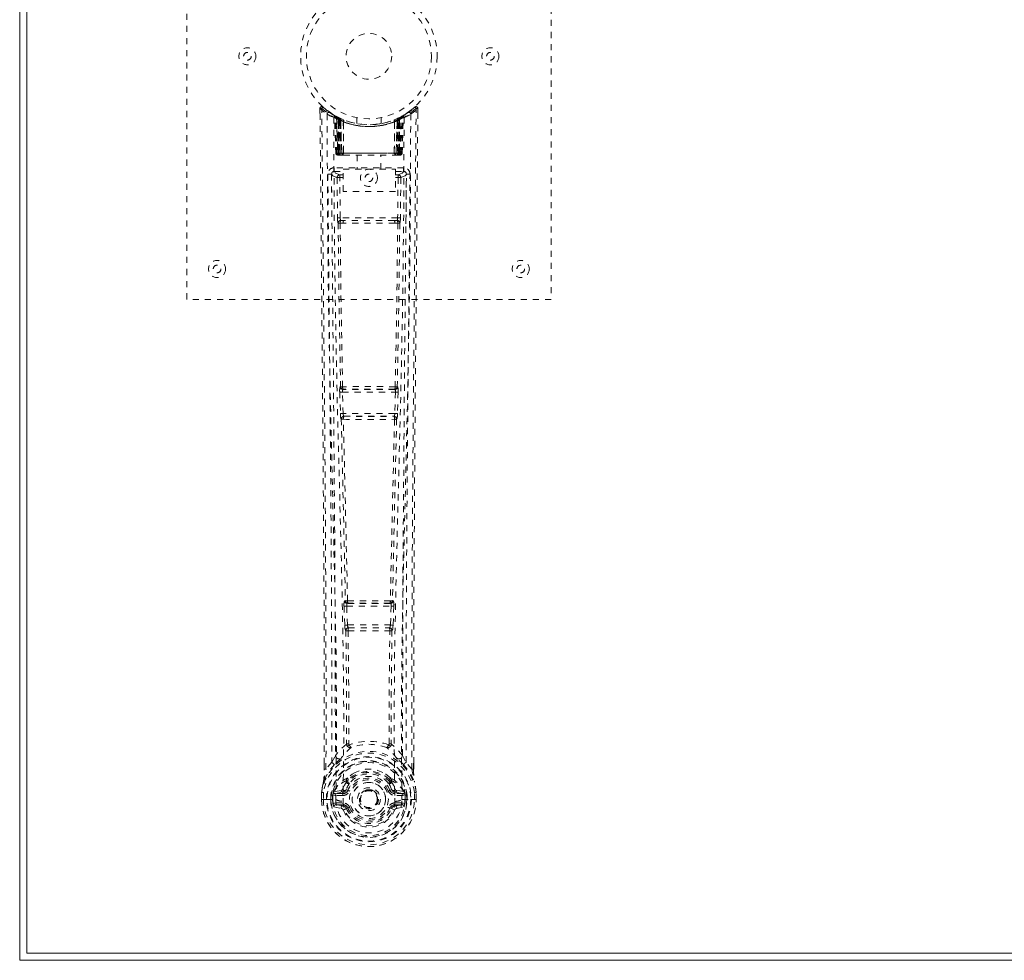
# Model space of a CAD drawing. Header units: inches. Extents: x 3.6 to 63.1, y 12.1 to 41.9.
# Tile 1 of 4: x 3.6 to 19.8, y 12.1 to 27.6. Entities that reach past the tile are written whole.
import ezdxf

# ---------------------------------------------------------------- set-up
doc = ezdxf.new("R2010")
doc.units = ezdxf.units.IN
doc.header["$MEASUREMENT"] = 0
doc.linetypes.add('SLD-Dashed', pattern=[0.075, 0.05, -0.025])
doc.linetypes.add('SLD-Solid', pattern=[0])

msp = doc.modelspace()

# ---------------------------------------------------------------- linework, layer by layer
at = {"color": 7, "linetype": 'SLD-Solid', "lineweight": 15}
for p, q in [((3.588, 12.123), (3.588, 41.873)), ((3.706, 41.755), (3.706, 12.241)), ((3.706, 12.241), (3.706, 41.755)), ((3.706, 12.241), (62.97, 12.241)), ((62.97, 12.241), (3.706, 12.241)), ((63.088, 12.123), (3.588, 12.123))]:
    msp.add_line(p, q, dxfattribs=at)
at = {"color": 7, "linetype": 'SLD-Dashed', "lineweight": 0}
for p, q in [((6.338, 22.998), (6.338, 30.998)), ((12.338, 30.998), (12.338, 22.998)), ((8.532, 26.139), (8.532, 26.055)), ((10.095, 26.162), (9.994, 26.081)), ((10.145, 26.14), (10.115, 26.14)), ((10.144, 26.054), (10.145, 26.139)), ((8.77, 26.025), (8.756, 26.032)), ((8.785, 26), (8.771, 26.008)), ((8.792, 25.402), (8.771, 26.008)), ((8.805, 25.402), (8.785, 26)), ((8.854, 25.98), (8.788, 26.014)), ((8.871, 25.954), (8.803, 25.989)), ((8.824, 25.402), (8.803, 25.989)), ((8.804, 25.992), (8.826, 25.398)), ((8.831, 25.959), (8.843, 25.985)), ((8.831, 25.959), (8.831, 25.402)), ((8.836, 25.957), (8.831, 25.959)), ((8.836, 25.957), (8.848, 25.983)), ((8.836, 25.402), (8.836, 25.957)), ((8.843, 25.985), (8.848, 25.983)), ((8.844, 25.953), (8.856, 25.979)), ((8.844, 25.402), (8.844, 25.953)), ((8.848, 25.951), (8.861, 25.977)), ((8.848, 25.951), (8.848, 25.402)), ((8.856, 25.979), (8.854, 25.98)), ((8.861, 25.977), (8.856, 25.979)), ((8.863, 25.944), (8.875, 25.97)), ((8.863, 25.944), (8.863, 25.402)), ((8.866, 25.942), (8.878, 25.969)), ((8.866, 25.402), (8.866, 25.942)), ((8.871, 25.954), (8.873, 25.953)), ((8.89, 25.402), (8.871, 25.954)), ((8.873, 25.953), (8.892, 25.402)), ((8.875, 25.97), (8.878, 25.969)), ((8.921, 25.951), (8.918, 25.952)), ((9.138, 25.987), (9.138, 25.891)), ((9.538, 25.891), (9.538, 25.987)), ((9.758, 25.952), (9.755, 25.951)), ((9.785, 25.402), (9.804, 25.953)), ((9.805, 25.954), (9.786, 25.402)), ((9.799, 25.969), (9.81, 25.942)), ((9.802, 25.97), (9.828, 25.983)), ((9.802, 25.97), (9.814, 25.944)), ((9.804, 25.953), (9.805, 25.954)), ((9.873, 25.989), (9.805, 25.954)), ((9.81, 25.942), (9.81, 25.402)), ((9.814, 25.402), (9.814, 25.944)), ((9.82, 25.979), (9.816, 25.977)), ((9.816, 25.977), (9.828, 25.951)), ((9.82, 25.979), (9.833, 25.953)), ((9.822, 25.98), (9.821, 25.979)), ((9.889, 26.014), (9.822, 25.98)), ((9.828, 25.983), (9.833, 25.985)), ((9.828, 25.983), (9.841, 25.957)), ((9.828, 25.402), (9.828, 25.951)), ((9.833, 25.953), (9.832, 25.402)), ((9.833, 25.985), (9.842, 25.99)), ((9.833, 25.985), (9.846, 25.959)), ((9.846, 25.959), (9.841, 25.957)), ((9.841, 25.957), (9.841, 25.402)), ((9.846, 25.402), (9.846, 25.959)), ((9.851, 25.398), (9.873, 25.992)), ((9.853, 25.402), (9.873, 25.989)), ((9.866, 25.983), (9.861, 25.984)), ((9.871, 25.402), (9.892, 26)), ((9.885, 25.402), (9.906, 26.008)), ((9.906, 26.008), (9.892, 26)), ((9.92, 26.032), (9.907, 26.025)), ((9.984, 26.074), (9.924, 26.037)), ((8.918, 25.924), (8.916, 25.925)), ((8.92, 25.401), (8.916, 25.925)), ((8.918, 25.924), (8.922, 25.402)), ((9.755, 25.402), (9.759, 25.924)), ((9.761, 25.925), (9.756, 25.401)), ((9.761, 25.925), (9.759, 25.924)), ((8.792, 25.402), (8.805, 25.402)), ((8.819, 25.374), (8.823, 25.373)), ((8.824, 25.402), (8.89, 25.402)), ((8.824, 25.373), (8.824, 25.373)), ((8.831, 25.373), (8.836, 25.373)), ((8.835, 25.373), (8.845, 25.373)), ((9.841, 25.402), (8.836, 25.402)), ((8.845, 25.373), (8.849, 25.373)), ((8.848, 25.402), (9.828, 25.402)), ((8.854, 25.373), (8.92, 25.373)), ((8.863, 25.402), (8.866, 25.402)), ((9.81, 25.402), (8.866, 25.402)), ((8.892, 25.402), (8.89, 25.402)), ((8.92, 25.401), (8.922, 25.402)), ((8.922, 25.402), (9.755, 25.402)), ((8.922, 25.373), (9.754, 25.373)), ((9.143, 25.373), (9.143, 25.141)), ((9.533, 25.141), (9.533, 25.373)), ((9.755, 25.402), (9.756, 25.401)), ((9.757, 25.373), (9.823, 25.373)), ((9.786, 25.402), (9.785, 25.402)), ((9.786, 25.402), (9.853, 25.402)), ((9.81, 25.402), (9.814, 25.402)), ((9.828, 25.373), (9.832, 25.373)), ((9.832, 25.373), (9.841, 25.373)), ((9.84, 25.373), (9.845, 25.373)), ((9.845, 25.373), (9.845, 25.375)), ((9.853, 25.373), (9.853, 25.373)), ((9.854, 25.373), (9.858, 25.374)), ((9.871, 25.402), (9.885, 25.402)), ((8.767, 25.164), (8.767, 25.104)), ((9.91, 25.164), (8.767, 25.164)), ((8.914, 25.141), (9.775, 25.141)), ((8.914, 24.775), (8.914, 25.141)), ((9.775, 25.141), (9.775, 24.775)), ((9.91, 25.104), (9.91, 25.164)), ((8.725, 25.076), (8.722, 25.058)), ((8.722, 25.066), (8.722, 25.056)), ((8.722, 25.056), (8.722, 25.055)), ((8.722, 25.055), (8.729, 24.241)), ((8.767, 25.104), (8.914, 25.104)), ((8.814, 25.001), (8.859, 25.002)), ((8.814, 25.001), (8.821, 24.341)), ((8.859, 25.047), (8.859, 25.002)), ((8.914, 25.047), (8.859, 25.047)), ((8.866, 24.342), (8.859, 25.002)), ((8.914, 25.002), (8.859, 25.002)), ((9.775, 25.104), (9.91, 25.104)), ((9.775, 25.047), (9.818, 25.047)), ((9.775, 25.002), (9.818, 25.002)), ((9.818, 25.002), (9.811, 24.342)), ((9.818, 25.047), (9.818, 25.002)), ((9.863, 25.001), (9.856, 24.341)), ((9.947, 24.241), (9.955, 25.055)), ((9.955, 25.058), (9.952, 25.076)), ((9.955, 25.056), (9.954, 25.066)), ((9.955, 25.055), (9.955, 25.056)), ((9.775, 24.775), (8.914, 24.775)), ((9.811, 24.342), (8.866, 24.342)), ((8.864, 24.252), (8.912, 24.251)), ((8.922, 24.298), (8.875, 24.298)), ((9.754, 24.298), (8.922, 24.298)), ((9.802, 24.298), (9.754, 24.298)), ((9.764, 24.251), (9.813, 24.252)), ((12.338, 22.998), (6.338, 22.998)), ((8.871, 21.563), (8.866, 21.56)), ((9.811, 21.56), (9.805, 21.563)), ((8.858, 21.47), (8.869, 21.117)), ((8.903, 21.471), (9.774, 21.471)), ((8.914, 21.119), (8.903, 21.471)), ((8.91, 21.516), (8.916, 21.519)), ((9.766, 21.516), (8.91, 21.516)), ((9.761, 21.519), (9.766, 21.516)), ((9.774, 21.471), (9.763, 21.119)), ((9.818, 21.47), (9.808, 21.117)), ((9.763, 21.119), (8.914, 21.119)), ((8.928, 21.074), (8.927, 21.074)), ((8.927, 21.074), (9.75, 21.074)), ((9.75, 21.074), (9.749, 21.074)), ((8.883, 21.027), (8.883, 21.027)), ((9.794, 21.027), (9.794, 21.027)), ((8.951, 18.042), (8.938, 18.038)), ((8.982, 17.994), (8.995, 17.999)), ((9.694, 17.994), (8.982, 17.994)), ((9.682, 17.999), (9.694, 17.994)), ((9.726, 18.042), (9.739, 18.038)), ((8.928, 17.948), (8.94, 17.639)), ((8.972, 17.95), (9.705, 17.95)), ((8.984, 17.641), (8.972, 17.95)), ((9.705, 17.95), (9.692, 17.641)), ((9.749, 17.948), (9.737, 17.639)), ((8.94, 17.639), (8.942, 17.605)), ((8.958, 17.549), (8.959, 17.549)), ((9.692, 17.641), (8.984, 17.641)), ((9.004, 17.596), (9.003, 17.596)), ((9.003, 17.596), (9.674, 17.596)), ((9.674, 17.596), (9.673, 17.596)), ((9.717, 17.549), (9.718, 17.549)), ((9.737, 17.639), (9.734, 17.605)), ((8.728, 15.383), (8.787, 15.495)), ((9.89, 15.495), (9.949, 15.383)), ((8.602, 15.266), (8.602, 15.355)), ((8.603, 15.356), (8.603, 15.267)), ((8.728, 15.383), (8.631, 15.268)), ((10.045, 15.268), (9.949, 15.383)), ((10.074, 15.267), (10.074, 15.369)), ((10.075, 15.266), (10.075, 15.368)), ((8.967, 15.08), (8.967, 15.057)), ((8.974, 15.107), (8.986, 15.125)), ((9.691, 15.125), (9.703, 15.107)), ((9.71, 15.08), (9.71, 15.057)), ((8.88, 14.919), (8.765, 14.898)), ((8.957, 14.919), (8.965, 14.931)), ((8.965, 14.931), (8.992, 14.92)), ((8.99, 15.075), (8.99, 15.052)), ((9.685, 14.92), (9.712, 14.931)), ((9.687, 15.052), (9.686, 15.075)), ((9.712, 14.931), (9.719, 14.92)), ((9.912, 14.898), (9.796, 14.919)), ((8.559, 14.888), (8.559, 14.884)), ((8.559, 14.767), (8.559, 14.884)), ((8.559, 14.767), (8.563, 14.767)), ((8.56, 14.884), (8.56, 14.766)), ((8.563, 14.767), (8.616, 14.767)), ((8.589, 14.884), (8.588, 14.768)), ((8.616, 14.767), (8.639, 14.768)), ((8.639, 14.768), (8.645, 14.768)), ((8.645, 14.768), (8.795, 14.768)), ((8.71, 14.841), (8.71, 14.841)), ((8.71, 14.768), (8.71, 14.841)), ((8.71, 14.768), (8.71, 14.768)), ((8.74, 14.839), (8.739, 14.768)), ((8.745, 14.768), (8.739, 14.768)), ((8.74, 14.84), (8.745, 14.859)), ((8.745, 14.859), (8.745, 14.846)), ((8.745, 14.846), (8.745, 14.768)), ((8.755, 14.887), (8.752, 14.883)), ((8.755, 14.887), (8.765, 14.898)), ((8.765, 14.898), (8.765, 14.898)), ((8.765, 14.898), (8.765, 14.898)), ((8.78, 14.865), (8.91, 14.89)), ((8.78, 14.865), (8.78, 14.835)), ((8.91, 14.865), (8.78, 14.865)), ((8.91, 14.835), (8.78, 14.835)), ((8.795, 14.767), (8.795, 14.768)), ((8.91, 14.89), (8.91, 14.865)), ((8.91, 14.835), (8.91, 14.865)), ((9.182, 14.774), (9.183, 14.789)), ((9.182, 14.766), (9.182, 14.774)), ((9.767, 14.89), (9.897, 14.865)), ((9.767, 14.89), (9.767, 14.865)), ((9.897, 14.865), (9.767, 14.865)), ((9.767, 14.835), (9.767, 14.865)), ((9.897, 14.835), (9.767, 14.835)), ((9.882, 14.768), (10.032, 14.768)), ((9.897, 14.835), (9.897, 14.865)), ((9.912, 14.898), (9.922, 14.888)), ((9.925, 14.883), (9.922, 14.887)), ((9.931, 14.859), (9.932, 14.846)), ((9.937, 14.84), (9.931, 14.859)), ((9.932, 14.846), (9.932, 14.768)), ((9.932, 14.768), (9.937, 14.768)), ((9.967, 14.841), (9.937, 14.839)), ((9.937, 14.768), (9.937, 14.839)), ((9.967, 14.841), (9.967, 14.769)), ((9.967, 14.841), (9.967, 14.841)), ((10.032, 14.768), (10.038, 14.768)), ((10.038, 14.768), (10.061, 14.767)), ((10.061, 14.767), (10.114, 14.767)), ((10.088, 14.768), (10.088, 14.884)), ((10.114, 14.767), (10.118, 14.767)), ((10.117, 14.766), (10.116, 14.884)), ((10.118, 14.884), (10.117, 14.888)), ((10.118, 14.767), (10.118, 14.884)), ((8.763, 14.647), (8.882, 14.623)), ((8.793, 14.713), (8.793, 14.683)), ((8.793, 14.713), (8.91, 14.713)), ((8.91, 14.663), (8.793, 14.683)), ((8.793, 14.683), (8.91, 14.683)), ((8.91, 14.713), (8.91, 14.683)), ((8.91, 14.663), (8.91, 14.683)), ((8.969, 14.619), (8.965, 14.628)), ((8.992, 14.629), (8.969, 14.619)), ((9.707, 14.619), (9.685, 14.629)), ((9.711, 14.627), (9.707, 14.619)), ((9.762, 14.596), (9.707, 14.619)), ((9.767, 14.713), (9.767, 14.683)), ((9.767, 14.713), (9.884, 14.713)), ((9.884, 14.683), (9.767, 14.663)), ((9.767, 14.663), (9.767, 14.683)), ((9.767, 14.683), (9.884, 14.683)), ((9.795, 14.623), (9.914, 14.647)), ((9.884, 14.683), (9.884, 14.713))]:
    msp.add_line(p, q, dxfattribs=at)
at = {"color": 7, "linetype": 'SLD-Dashed', "lineweight": 0, "flags": 128}
for points in [[(8.58, 26.16), (8.573, 26.164), (8.565, 26.166), (8.557, 26.167), (8.549, 26.165), (8.542, 26.162), (8.537, 26.156), (8.533, 26.15), (8.532, 26.142)], [(8.602, 15.355), (8.599, 17.984), (8.582, 20.702), (8.557, 23.421), (8.532, 26.14)], [(8.532, 26.14), (8.532, 26.139), (8.534, 26.14), (8.54, 26.14), (8.55, 26.14), (8.556, 26.14), (8.562, 26.14)], [(8.562, 26.14), (8.569, 26.149), (8.576, 26.156), (8.58, 26.161), (8.582, 26.162)], [(8.631, 15.268), (8.632, 16.006), (8.632, 16.786), (8.63, 17.609), (8.626, 18.475), (8.622, 19.271), (8.616, 20.101), (8.615, 20.292), (8.614, 20.484), (8.612, 20.678), (8.611, 20.811), (8.61, 20.941), (8.609, 21.077), (8.607, 21.218), (8.603, 21.671), (8.599, 22.176), (8.594, 22.731), (8.59, 23.083), (8.587, 23.455), (8.583, 23.858), (8.579, 24.233), (8.575, 24.724), (8.571, 25.16), (8.567, 25.541), (8.564, 25.868), (8.562, 26.14)], [(10.045, 15.268), (10.044, 16.082), (10.045, 16.93), (10.047, 17.814), (10.051, 18.616), (10.054, 19.134), (10.057, 19.676), (10.061, 20.242), (10.066, 20.806), (10.07, 21.294), (10.076, 21.941), (10.082, 22.629), (10.089, 23.358), (10.095, 24.035), (10.115, 26.14)], [(10.075, 15.368), (10.078, 17.985), (10.095, 20.701), (10.119, 23.422), (10.145, 26.14)], [(10.142, 26.139), (10.14, 26.147), (10.137, 26.155), (10.132, 26.161), (10.125, 26.166), (10.118, 26.169), (10.111, 26.17), (10.104, 26.168), (10.097, 26.164)], [(8.65, 26.046), (8.656, 24.455), (8.674, 22.866), (8.705, 21.28), (8.743, 19.697), (8.772, 18.457), (8.796, 17.221), (8.806, 15.991), (8.795, 14.768)], [(8.759, 25.99), (8.766, 24.404), (8.786, 22.819), (8.819, 21.237), (8.86, 19.658), (8.891, 18.421), (8.915, 17.188), (8.925, 15.959), (8.913, 14.738)], [(8.765, 26.025), (8.771, 26.014), (8.775, 26)], [(8.771, 26.014), (8.772, 26.008), (8.772, 26.007)], [(8.802, 25.997), (8.803, 25.991), (8.803, 25.989)], [(8.804, 26.005), (8.811, 26.002), (8.843, 25.985)], [(9.917, 25.99), (9.911, 24.404), (9.891, 22.819), (9.858, 21.237), (9.817, 19.658), (9.786, 18.421), (9.761, 17.188), (9.752, 15.959), (9.764, 14.738)], [(10.026, 26.046), (10.021, 24.455), (10.002, 22.866), (9.972, 21.28), (9.934, 19.697), (9.904, 18.457), (9.881, 17.221), (9.871, 15.991), (9.882, 14.768)], [(9.536, 25.891), (9.537, 25.891), (9.519, 25.888), (9.481, 25.882), (9.427, 25.877), (9.362, 25.873), (9.338, 25.873)], [(8.831, 25.402), (8.816, 25.402), (8.803, 25.402), (8.795, 25.402), (8.792, 25.402)], [(8.805, 25.402), (8.809, 25.402), (8.817, 25.402), (8.83, 25.402), (8.844, 25.402)], [(8.863, 25.402), (8.855, 25.402), (8.847, 25.402), (8.84, 25.402), (8.834, 25.402), (8.829, 25.402), (8.826, 25.402), (8.824, 25.402), (8.824, 25.402)], [(8.824, 25.402), (8.825, 25.395), (8.825, 25.393)], [(8.837, 25.373), (8.837, 25.373), (8.839, 25.374), (8.841, 25.374), (8.845, 25.375)], [(8.852, 25.373), (8.854, 25.373), (8.855, 25.373)], [(8.892, 25.402), (8.895, 25.392), (8.902, 25.383)], [(8.92, 25.401), (8.906, 25.387), (8.902, 25.383)], [(9.756, 25.401), (9.771, 25.387), (9.775, 25.383)], [(9.775, 25.383), (9.782, 25.392), (9.785, 25.402)], [(9.853, 25.402), (9.853, 25.402), (9.851, 25.402), (9.847, 25.402), (9.843, 25.402), (9.836, 25.402), (9.829, 25.402), (9.822, 25.402), (9.814, 25.402)], [(9.832, 25.402), (9.847, 25.402), (9.859, 25.402), (9.868, 25.402), (9.871, 25.402)], [(9.832, 25.375), (9.836, 25.374), (9.838, 25.374), (9.839, 25.373), (9.839, 25.373)], [(9.885, 25.402), (9.882, 25.402), (9.874, 25.402), (9.861, 25.402), (9.846, 25.402)], [(8.662, 25.058), (8.665, 24.682), (8.669, 24.253), (8.674, 23.783), (8.678, 23.359), (8.68, 23.136), (8.682, 22.913), (8.684, 22.691), (8.687, 22.438), (8.689, 22.183), (8.692, 21.936), (8.696, 21.432), (8.701, 20.965), (8.704, 20.533), (8.708, 20.11), (8.712, 19.62), (8.718, 18.779), (8.722, 17.931), (8.726, 17.054), (8.728, 16.199), (8.728, 15.383)], [(8.722, 25.058), (8.745, 25.03), (8.814, 25.001)], [(8.722, 25.058), (8.752, 21.87), (8.778, 18.682), (8.787, 15.495)], [(8.859, 25.047), (8.79, 25.075), (8.767, 25.104)], [(9.91, 25.104), (9.887, 25.075), (9.818, 25.047)], [(9.863, 25.001), (9.858, 25.001), (9.848, 25.001), (9.834, 25.002), (9.818, 25.002)], [(9.863, 25.001), (9.932, 25.03), (9.953, 25.056)], [(9.89, 15.495), (9.899, 18.682), (9.924, 21.87), (9.955, 25.058)], [(9.949, 15.383), (9.949, 16.123), (9.95, 16.895), (9.953, 17.698), (9.957, 18.464), (9.962, 19.24), (9.968, 20.016), (9.974, 20.772), (9.981, 21.497), (9.987, 22.173), (9.995, 22.929), (10.001, 23.639), (10.008, 24.336), (10.015, 25.058)], [(8.866, 24.342), (8.85, 24.342), (8.836, 24.341), (8.826, 24.341), (8.821, 24.341)], [(9.856, 24.341), (9.851, 24.341), (9.841, 24.341), (9.826, 24.342), (9.811, 24.342)], [(8.831, 24.253), (8.847, 22.907), (8.871, 21.563)], [(8.905, 21.56), (8.88, 22.905), (8.864, 24.252)], [(9.764, 24.251), (9.553, 24.251), (9.338, 24.251), (9.124, 24.251), (8.912, 24.251)], [(9.754, 24.298), (9.55, 24.297), (9.344, 24.297), (9.132, 24.297), (8.922, 24.298)], [(9.813, 24.252), (9.796, 22.905), (9.771, 21.56)], [(9.802, 24.298), (9.819, 24.294), (9.829, 24.286)], [(9.846, 24.253), (9.83, 22.907), (9.805, 21.563)], [(8.903, 21.471), (8.895, 21.471), (8.887, 21.471), (8.88, 21.471), (8.873, 21.471), (8.868, 21.47), (8.863, 21.47), (8.86, 21.47), (8.858, 21.47)], [(9.818, 21.47), (9.817, 21.47), (9.814, 21.47), (9.809, 21.47), (9.804, 21.471), (9.797, 21.471), (9.79, 21.471), (9.782, 21.471), (9.774, 21.471)], [(8.914, 21.119), (8.906, 21.119), (8.898, 21.118), (8.891, 21.118), (8.884, 21.118), (8.878, 21.118), (8.874, 21.118), (8.871, 21.117), (8.869, 21.117)], [(8.869, 21.117), (8.871, 21.084), (8.871, 21.082)], [(9.808, 21.117), (9.806, 21.117), (9.803, 21.118), (9.798, 21.118), (9.793, 21.118), (9.786, 21.118), (9.779, 21.118), (9.771, 21.119), (9.763, 21.119)], [(9.808, 21.117), (9.806, 21.084), (9.805, 21.082)], [(8.883, 21.027), (8.918, 19.532), (8.951, 18.042)], [(8.986, 18.037), (8.953, 19.529), (8.917, 21.025)], [(9.759, 21.025), (9.724, 19.529), (9.69, 18.037)], [(9.794, 21.027), (9.759, 19.532), (9.726, 18.042)], [(9.789, 21.047), (9.791, 21.045), (9.794, 21.027)], [(8.972, 17.95), (8.972, 17.958), (8.972, 17.966), (8.974, 17.981), (8.977, 17.99), (8.982, 17.994)], [(9.694, 17.994), (9.699, 17.99), (9.703, 17.981), (9.705, 17.966), (9.705, 17.958), (9.705, 17.95)], [(8.972, 17.95), (8.964, 17.949), (8.957, 17.949), (8.949, 17.949), (8.943, 17.948), (8.937, 17.948), (8.933, 17.948), (8.93, 17.948), (8.928, 17.948)], [(9.749, 17.948), (9.747, 17.948), (9.744, 17.948), (9.739, 17.948), (9.734, 17.948), (9.727, 17.949), (9.72, 17.949), (9.712, 17.949), (9.705, 17.95)], [(8.984, 17.641), (8.976, 17.64), (8.969, 17.64), (8.962, 17.64), (8.955, 17.64), (8.95, 17.639), (8.945, 17.639), (8.942, 17.639), (8.94, 17.639)], [(8.959, 17.549), (8.97, 16.617), (8.971, 15.688)], [(8.995, 17.544), (9.006, 16.611), (9.006, 15.681)], [(9.67, 15.681), (9.671, 16.611), (9.682, 17.544)], [(9.692, 17.641), (9.692, 17.632), (9.69, 17.624), (9.686, 17.609), (9.68, 17.6), (9.677, 17.597), (9.675, 17.596), (9.674, 17.596)], [(9.737, 17.639), (9.732, 17.639), (9.722, 17.64), (9.707, 17.64), (9.692, 17.641)], [(9.717, 17.549), (9.707, 16.617), (9.706, 15.688)], [(8.969, 15.68), (8.871, 15.593), (8.787, 15.495)], [(8.969, 15.68), (8.971, 15.669), (8.975, 15.66), (8.981, 15.654), (8.989, 15.651), (8.997, 15.651), (9.005, 15.655), (9.012, 15.661), (9.016, 15.671)], [(9.006, 15.681), (9.007, 15.679), (9.007, 15.678), (9.01, 15.675), (9.016, 15.671)], [(9.66, 15.671), (9.667, 15.675), (9.669, 15.678), (9.67, 15.679), (9.67, 15.681)], [(9.66, 15.671), (9.665, 15.661), (9.672, 15.655), (9.68, 15.651), (9.688, 15.651), (9.695, 15.654), (9.702, 15.66), (9.706, 15.669), (9.708, 15.68)], [(9.89, 15.495), (9.806, 15.593), (9.708, 15.68)], [(8.88, 15.446), (8.874, 15.44), (8.865, 15.431)], [(9.812, 15.431), (9.802, 15.44), (9.797, 15.446)], [(8.77, 15.343), (8.669, 15.219), (8.59, 15.065)], [(8.631, 15.268), (8.625, 15.268), (8.619, 15.268), (8.614, 15.268), (8.608, 15.267), (8.605, 15.267), (8.602, 15.267), (8.601, 15.267), (8.602, 15.266)], [(9.907, 15.343), (10.007, 15.22), (10.087, 15.065)], [(10.075, 15.266), (10.075, 15.267), (10.074, 15.267), (10.072, 15.267), (10.068, 15.267), (10.063, 15.268), (10.057, 15.268), (10.051, 15.268), (10.045, 15.268)], [(9.111, 15.211), (9.061, 15.184), (8.986, 15.125)], [(9.691, 15.125), (9.616, 15.184), (9.566, 15.211)], [(8.59, 15.065), (8.573, 14.987), (8.559, 14.888)], [(8.559, 14.884), (8.572, 14.979), (8.588, 15.054)], [(8.59, 15.065), (8.588, 15.06), (8.588, 15.054)], [(8.908, 14.942), (8.894, 14.925), (8.88, 14.919)], [(8.967, 15.057), (8.936, 15.007), (8.908, 14.942)], [(9.019, 14.908), (9.014, 14.91), (9.009, 14.912), (9.004, 14.914), (9, 14.916), (8.997, 14.918), (8.994, 14.919), (8.992, 14.919), (8.992, 14.92)], [(9.657, 14.908), (9.663, 14.91), (9.668, 14.912), (9.672, 14.914), (9.677, 14.916), (9.68, 14.918), (9.683, 14.919), (9.684, 14.919), (9.685, 14.92)], [(9.712, 14.931), (9.686, 14.992), (9.658, 15.039)], [(9.71, 15.057), (9.741, 15.007), (9.769, 14.942)], [(9.769, 14.942), (9.783, 14.925), (9.796, 14.919)], [(10.089, 15.054), (10.089, 15.06), (10.087, 15.065)], [(10.117, 14.888), (10.106, 14.976), (10.087, 15.065)], [(10.118, 14.884), (10.105, 14.979), (10.089, 15.054)], [(8.588, 14.768), (8.582, 14.768), (8.576, 14.768), (8.57, 14.768), (8.566, 14.768), (8.562, 14.767), (8.56, 14.767), (8.558, 14.767), (8.559, 14.767)], [(8.559, 14.888), (8.56, 14.888), (8.562, 14.888), (8.565, 14.887), (8.569, 14.887), (8.573, 14.886), (8.578, 14.885), (8.583, 14.885), (8.589, 14.884)], [(8.559, 14.884), (8.559, 14.884), (8.56, 14.884), (8.562, 14.884), (8.566, 14.884), (8.571, 14.884), (8.576, 14.884), (8.582, 14.884), (8.589, 14.884)], [(8.71, 14.841), (8.72, 14.84), (8.73, 14.84), (8.736, 14.839), (8.74, 14.839)], [(8.739, 14.768), (8.736, 14.768), (8.729, 14.768), (8.72, 14.768), (8.71, 14.768)], [(8.74, 14.839), (8.74, 14.839), (8.74, 14.84)], [(8.78, 14.835), (8.762, 14.838), (8.745, 14.846)], [(9.932, 14.846), (9.915, 14.838), (9.897, 14.835)], [(9.937, 14.84), (9.937, 14.839), (9.937, 14.839)], [(10.117, 14.888), (10.116, 14.888), (10.115, 14.888), (10.112, 14.887), (10.108, 14.887), (10.104, 14.886), (10.099, 14.885), (10.093, 14.885), (10.088, 14.884)], [(10.088, 14.884), (10.094, 14.884), (10.1, 14.884), (10.106, 14.884), (10.111, 14.884), (10.114, 14.884), (10.117, 14.884), (10.118, 14.884), (10.118, 14.884)], [(10.118, 14.767), (10.118, 14.767), (10.117, 14.767), (10.115, 14.767), (10.111, 14.767), (10.106, 14.768), (10.101, 14.768), (10.095, 14.768), (10.088, 14.768)], [(8.75, 14.696), (8.77, 14.709), (8.793, 14.713)], [(9.764, 14.738), (9.759, 14.66), (9.736, 14.584), (9.697, 14.514), (9.643, 14.453), (9.577, 14.404), (9.503, 14.367), (9.422, 14.345), (9.338, 14.337), (9.255, 14.345), (9.174, 14.367), (9.099, 14.404), (9.034, 14.453), (8.98, 14.514), (8.941, 14.584), (8.918, 14.66), (8.913, 14.738)], [(9.019, 14.64), (9.014, 14.638), (9.009, 14.636), (9.004, 14.634), (9, 14.632), (8.997, 14.631), (8.994, 14.63), (8.992, 14.629), (8.992, 14.629)], [(9.657, 14.64), (9.663, 14.638), (9.668, 14.636), (9.672, 14.634), (9.677, 14.632), (9.68, 14.631), (9.683, 14.63), (9.684, 14.629), (9.685, 14.629)], [(9.884, 14.713), (9.907, 14.709), (9.927, 14.696)]]:
    msp.add_lwpolyline(points, dxfattribs=at)
at = {"color": 7, "linetype": 'SLD-Dashed', "lineweight": 0}
for centre, radius in [((9.338, 26.998), 1.125), ((9.338, 26.998), 1.03), ((9.338, 26.998), 0.376), ((7.338, 26.998), 0.14), ((11.338, 26.998), 0.141), ((7.338, 26.998), 0.0625), ((11.338, 26.998), 0.0625), ((9.338, 24.998), 0.141), ((9.338, 24.998), 0.0625), ((6.838, 23.498), 0.141), ((6.838, 23.498), 0.0625), ((11.838, 23.498), 0.141), ((11.838, 23.498), 0.0625), ((9.338, 14.774), 0.7), ((9.338, 14.774), 0.69), ((9.338, 14.774), 0.623), ((9.338, 14.774), 0.32), ((9.338, 14.774), 0.275), ((9.338, 14.774), 0.188), ((9.338, 14.774), 0.157), ((9.338, 14.774), 0.142), ((9.338, 14.774), 0.14), ((9.338, 14.774), 0.138)]:
    msp.add_circle(centre, radius, dxfattribs=at)
for centre, radius, start, end in [((8.562, 26.14), 0.03, 47.8477, 180.5315), ((9.332, 27.032), 1.199, 228.1029, 235.338), ((9.338, 26.999), 1.158, 227.8715, 312.1368), ((9.334, 26.992), 1.12, 227.8962, 235.3627), ((9.343, 26.992), 1.12, 304.6364, 312.104), ((9.34, 27.038), 1.206, 304.6791, 311.8731), ((10.115, 26.14), 0.03, 359.467, 132.1538), ((10.059, 26.11), 0.0637, 28.5902, 55.811), ((8.68, 26.046), 0.03, 55.9271, 179.7368), ((9.324, 27.233), 1.365, 240.4166, 245.5484), ((9.338, 26.998), 1.128, 235.3423, 240.4729), ((8.741, 26.007), 0.03, 1.9788, 58.9243), ((9.34, 27), 1.13, 238.9259, 239.8037), ((8.721, 25.971), 0.0707, 31.4546, 58.8968), ((8.8, 25.978), 0.0429, 114.1647, 162.9956), ((9.338, 27.03), 1.19, 240.8801, 299.1199), ((8.755, 25.999), 0.0299, 1.9051, 59.7047), ((9.259, 26.86), 0.969, 239.635, 242.5089), ((9.349, 27.02), 1.154, 239.9243, 243.9564), ((9.331, 26.636), 0.842, 228.2749, 233.5116), ((9.338, 26.998), 1.127, 240.4733, 299.5267), ((9.313, 26.609), 0.806, 229.0764, 234.4676), ((8.773, 25.988), 0.0299, 1.7972, 60.7505), ((9.34, 27), 1.13, 240.7867, 245.7029), ((8.773, 25.988), 0.03, 16.8819, 61.2356), ((9.325, 26.62), 0.819, 230.3862, 235.5962), ((9.338, 26.997), 1.155, 244.2141, 295.7859), ((9.338, 26.997), 1.155, 244.9104, 295.0896), ((8.842, 25.953), 0.0297, 1.4735, 64.4787), ((8.843, 25.952), 0.0297, 1.4708, 64.555), ((9.338, 26.997), 1.155, 245.8865, 294.1135), ((9.296, 26.553), 0.734, 234.761, 238.7626), ((8.889, 25.941), 0.0311, 328.3235, 19.6378), ((8.888, 25.942), 0.0345, 328.9619, 15.1618), ((9.789, 25.942), 0.0345, 164.8324, 211.044), ((9.788, 25.941), 0.031, 160.2256, 211.6844), ((9.382, 26.551), 0.732, 301.2358, 305.2462), ((9.45, 26.757), 0.862, 293.5508, 295.4904), ((9.857, 25.877), 0.109, 91.2461, 120.4828), ((9.834, 25.952), 0.0297, 115.4498, 178.5245), ((9.835, 25.953), 0.0297, 115.5306, 178.5173), ((9.358, 26.61), 0.807, 304.3659, 309.6517), ((9.365, 26.607), 0.804, 305.5253, 310.9285), ((9.889, 25.857), 0.137, 89.408, 113.514), ((9.348, 26.633), 0.838, 306.475, 311.7406), ((9.903, 25.988), 0.0299, 119.2507, 178.1938), ((9.483, 26.748), 0.838, 298.796, 300.3494), ((9.922, 25.999), 0.0299, 120.3066, 178.0915), ((9.338, 26.998), 1.128, 299.5268, 304.6565), ((9.876, 25.978), 0.0429, 17.011, 65.8262), ((9.936, 26.007), 0.03, 121.0748, 178.014), ((9.353, 27.232), 1.364, 294.449, 299.585), ((9.996, 26.046), 0.03, 0.2567, 124.0794), ((9.338, 26.961), 1.12, 247.9257, 292.0743), ((8.822, 25.403), 0.03, 182.0005, 269.9928), ((8.823, 25.404), 0.0305, 182.362, 249.3716), ((8.835, 25.403), 0.03, 181.9781, 246.5638), ((8.836, 25.405), 0.0315, 237.9465, 270.685), ((8.854, 25.403), 0.03, 181.9319, 269.9357), ((8.851, 25.263), 0.114, 100.0893, 103.9911), ((9.649, 25.399), 0.818, 179.7658, 181.6405), ((9.243, 25.395), 0.407, 178.991, 183.0706), ((9.266, 25.395), 0.422, 179.0353, 182.9706), ((9.27, 25.395), 0.422, 179.04, 182.9752), ((9.305, 25.395), 0.442, 179.0835, 182.8388), ((9.308, 25.395), 0.442, 179.0789, 182.8342), ((8.92, 25.403), 0.0299, 181.7999, 269.811), ((8.923, 25.4), 0.0265, 218.3693, 269.3832), ((9.754, 25.4), 0.0266, 270.7909, 321.4605), ((9.756, 25.403), 0.0299, 270.189, 358.2045), ((9.366, 25.395), 0.444, 357.1767, 0.9102), ((9.371, 25.395), 0.443, 357.1658, 0.9119), ((9.818, 25.408), 0.0353, 261.8125, 350.6785), ((9.823, 25.403), 0.03, 270.0643, 358.0681), ((9.406, 25.395), 0.422, 357.0374, 0.9659), ((8.984, 25.399), 0.849, 358.4133, 0.2206), ((9.434, 25.395), 0.407, 356.9213, 0.9985), ((9.841, 25.405), 0.0315, 269.3124, 302.3651), ((9.824, 25.257), 0.12, 75.9109, 79.5556), ((9.841, 25.403), 0.03, 293.5022, 358.012), ((9.855, 25.403), 0.03, 270.0046, 358.0066), ((9.854, 25.404), 0.0305, 290.7114, 357.6428), ((8.766, 25.059), 0.105, 89.9131, 180.6402), ((9.91, 25.059), 0.105, 359.3657, 90.081), ((8.704, 22.189), 2.87, 89.642, 90.8399), ((8.767, 25.059), 0.045, 90.0236, 157.9854), ((8.859, 25.002), 0.0451, 90.4282, 180.3556), ((9.818, 25.002), 0.0451, 359.6152, 89.5765), ((9.91, 25.059), 0.045, 22.0085, 89.9795), ((9.973, 22.196), 2.862, 89.1592, 90.3602), ((9.11, 24.328), 0.289, 177.3498, 195.0252), ((8.943, 24.334), 0.0773, 174.5348, 208.3819), ((9.734, 24.334), 0.0773, 331.6222, 5.4602), ((9.567, 24.328), 0.289, 344.9821, 2.646), ((8.876, 24.252), 0.0456, 91.9254, 178.9988), ((8.857, 24.509), 0.258, 264.2216, 271.5578), ((8.938, 24.258), 0.075, 148.0049, 184.8072), ((8.977, 24.261), 0.0652, 146.4373, 189.4352), ((9.7, 24.261), 0.0652, 350.5415, 33.55), ((9.738, 24.258), 0.0757, 355.3523, 31.8345), ((9.82, 24.51), 0.258, 268.4488, 275.7717), ((9.808, 24.255), 0.0384, 357.0824, 55.3574), ((8.917, 21.564), 0.0451, 181.968, 269.4247), ((8.898, 21.696), 0.136, 258.8643, 273.2821), ((9.338, -14.571), 36.134, 89.3135, 90.6865), ((8.962, 21.553), 0.057, 172.6069, 216.4909), ((9.76, 21.564), 0.0451, 270.5786, 358.0286), ((9.715, 21.553), 0.0567, 323.3833, 7.5189), ((9.779, 21.696), 0.136, 266.7364, 281.1158), ((9.078, 21.498), 0.222, 163.64, 187.1212), ((8.911, 21.561), 0.0451, 181.9438, 269.4407), ((8.962, 21.485), 0.0601, 148.6056, 193.0913), ((9.338, -11.516), 33.037, 89.2677, 90.7323), ((9.766, 21.561), 0.0451, 270.5532, 358.0623), ((9.715, 21.485), 0.0601, 346.892, 31.4111), ((9.599, 21.498), 0.221, 352.8772, 16.3645), ((8.989, 21.078), 0.118, 177.9905, 205.3621), ((8.928, 21.029), 0.0451, 90.6341, 181.627), ((8.976, 21.113), 0.0626, 174.4868, 218.45), ((9.701, 21.113), 0.0626, 321.5411, 5.5221), ((9.749, 21.029), 0.0451, 358.3747, 89.3672), ((9.688, 21.078), 0.118, 334.6474, 2.0155), ((8.928, 21.029), 0.0451, 90.6344, 181.6327), ((8.909, 21.148), 0.123, 257.6566, 273.6635), ((8.986, 21.036), 0.0697, 146.9392, 189.0795), ((9.338, 54.587), 33.565, 269.2812, 270.7189), ((9.338, 54.42), 33.348, 269.2944, 270.7056), ((9.749, 21.03), 0.0433, 22.783, 90.2155), ((9.691, 21.036), 0.0697, 350.9141, 33.0672), ((9.767, 21.149), 0.125, 266.4421, 282.2372), ((9.091, 17.975), 0.165, 157.6309, 189.4058), ((8.983, 18.04), 0.0451, 182.4848, 269.1388), ((8.996, 18.044), 0.0451, 182.6004, 269.107), ((8.98, 18.129), 0.092, 251.4699, 273.9858), ((9.338, -18.989), 37.028, 89.4553, 90.5445), ((9.047, 18.031), 0.0612, 173.9376, 211.5397), ((9.338, -14.868), 32.869, 89.4016, 90.5984), ((9.681, 18.044), 0.0451, 270.8924, 357.4002), ((9.63, 18.03), 0.0608, 328.3072, 6.2155), ((9.697, 18.129), 0.0919, 266.0304, 288.5376), ((9.694, 18.04), 0.0451, 270.866, 357.5104), ((9.586, 17.975), 0.165, 350.5904, 22.3699), ((9.036, 17.601), 0.0933, 177.5325, 214.1351), ((9.003, 17.551), 0.0451, 91.0424, 182.1405), ((9.004, 17.55), 0.0451, 91.047, 182.1506), ((8.989, 17.631), 0.0879, 250.2456, 273.9526), ((9.043, 17.639), 0.0587, 177.8299, 226.6421), ((9.081, 17.556), 0.0873, 153.1924, 188.1913), ((9.338, 50.266), 32.724, 269.3989, 270.6009), ((9.338, 50.964), 33.37, 269.4251, 270.5749), ((9.672, 17.55), 0.0451, 357.8513, 88.9542), ((9.595, 17.556), 0.0873, 351.8111, 26.8102), ((9.673, 17.551), 0.0451, 357.8595, 88.9576), ((9.688, 17.632), 0.0889, 266.1801, 289.6217), ((9.641, 17.601), 0.0933, 325.8751, 2.4579), ((9.338, 14.76), 0.965, 70.5266, 109.4745), ((9.607, 14.937), 0.888, 129.1314, 144.9697), ((8.956, 15.687), 0.0143, 327.5487, 3.3588), ((9.029, 15.684), 0.0608, 183.6689, 286.5438), ((9.003, 15.761), 0.0795, 246.0539, 272.5073), ((9.093, 15.689), 0.0786, 193.3285, 233.7371), ((9.338, 14.833), 0.844, 69.7727, 110.2275), ((9.648, 15.684), 0.0608, 253.4573, 356.3317), ((9.584, 15.689), 0.0786, 306.2629, 346.6715), ((9.07, 14.937), 0.887, 35.0293, 50.87), ((9.674, 15.761), 0.0795, 267.4928, 293.9473), ((9.72, 15.687), 0.0143, 176.6412, 212.4513), ((9.338, 14.774), 0.787, 8.3239, 171.6761), ((9.338, 14.774), 0.758, 8.3239, 171.6761), ((9.338, 14.774), 0.632, 6.0643, 173.9357), ((10.312, 13.77), 2.203, 131.0569, 134.4323), ((8.848, 15.498), 0.0608, 182.3807, 301.9706), ((9.829, 15.498), 0.0608, 238.03, 357.6198), ((8.364, 13.769), 2.205, 45.5695, 48.9419), ((7.4, 15.238), 1.202, 351.1878, 1.3421), ((5.01, 15.907), 3.678, 346.7624, 349.9881), ((9.189, 15.83), 0.643, 224.0845, 229.2614), ((9.338, 14.774), 0.602, 6.2697, 173.7303), ((9.338, 14.793), 0.476, 61.472, 118.5271), ((9.487, 15.831), 0.644, 310.74, 315.9122), ((13.668, 15.907), 3.679, 190.0119, 193.2364), ((11.276, 15.238), 1.202, 178.6564, 188.815), ((9.202, 14.684), 0.491, 116.1261, 155.5139), ((9.145, 14.678), 0.44, 113.935, 149.9018), ((9.011, 15.083), 0.0444, 147.3895, 184.9973), ((8.989, 15.125), 0.0507, 244.3294, 271.7401), ((9.026, 15.13), 0.0404, 187.2992, 232.7779), ((9.338, 14.763), 0.453, 39.7481, 140.2511), ((9.023, 15.074), 0.0326, 132.1724, 178.358), ((9.338, 14.774), 0.376, 22.774, 157.226), ((9.338, 14.737), 0.494, 46.9722, 133.0278), ((9.338, 14.78), 0.411, 39.0113, 140.9887), ((9.338, 14.774), 0.346, 22.7741, 157.2259), ((9.651, 15.13), 0.0404, 307.2209, 352.6945), ((9.654, 15.074), 0.0326, 1.6554, 47.8237), ((9.688, 15.125), 0.0506, 268.2464, 295.6864), ((9.47, 14.679), 0.497, 24.8156, 63.6291), ((9.665, 15.083), 0.0444, 355.0068, 32.6962), ((9.532, 14.678), 0.439, 30.0688, 66.0866), ((8.91, 14.92), 0.0299, 180.9924, 268.9527), ((8.938, 14.947), 0.031, 190.1667, 328.1956), ((8.91, 14.954), 0.089, 270, 337.226), ((8.908, 14.946), 0.0565, 271.9551, 331.5637), ((9.404, 14.778), 0.465, 145.8354, 160.797), ((8.997, 15.06), 0.0305, 185.6305, 316.066), ((8.989, 15.103), 0.0504, 244.2165, 271.7592), ((9.018, 15.076), 0.0371, 220.1667, 270.7248), ((9.338, 14.774), 0.275, 89.0532, 269.0536), ((9.338, 14.774), 0.156, 65.1542, 110.0596), ((9.338, 14.774), 0.275, 269.0534, 89.0534), ((9.68, 15.06), 0.0305, 223.93, 354.3735), ((9.658, 15.076), 0.0371, 269.2781, 319.8308), ((9.767, 14.954), 0.089, 202.774, 270), ((9.688, 15.103), 0.0505, 268.2705, 295.7507), ((9.739, 14.947), 0.031, 211.5895, 350.0552), ((9.769, 14.947), 0.0567, 208.2316, 267.9767), ((9.767, 14.92), 0.0299, 271.0453, 359.005), ((9.338, 14.774), 0.78, 180, 359.4852), ((9.338, 14.774), 0.78, 180.5288, 359.4712), ((9.338, 14.774), 0.75, 180.4562, 359.5438), ((9.338, 14.774), 0.629, 180.5445, 359.4555), ((9.338, 14.774), 0.599, 180.5443, 359.4557), ((8.86, 14.843), 0.115, 159.7057, 172.2683), ((9.338, 14.774), 0.593, 180.5524, 187.6091), ((8.78, 14.896), 0.0306, 203.8344, 270.9549), ((9.338, 14.761), 0.543, 179.3661, 0.6339), ((8.913, 14.987), 0.249, 241.7052, 269.8625), ((8.91, 14.954), 0.119, 269.9994, 337.2262), ((9.767, 14.954), 0.119, 202.7738, 270.0006), ((9.765, 14.979), 0.242, 269.735, 298.8261), ((9.897, 14.896), 0.0305, 269.04, 336.175), ((9.847, 14.851), 0.0842, 5.3893, 22.6367), ((9.338, 14.774), 0.593, 352.3909, 359.4476), ((9.944, 13.896), 0.872, 88.4823, 90.4289), ((10.088, 14.884), 0.03, 0.2178, 5.2738), ((8.954, 14.723), 0.206, 187.6687, 201.6528), ((8.792, 14.653), 0.0299, 88.0458, 192.1101), ((8.91, 14.633), 0.0301, 91.4595, 197.6181), ((8.873, 14.579), 0.0455, 22.5327, 78.6443), ((8.91, 14.594), 0.119, 22.7743, 90.0001), ((8.91, 14.594), 0.089, 22.774, 90), ((8.904, 14.592), 0.0714, 30.3105, 85.2525), ((9.483, 13.318), 1.399, 111.559, 113.9896), ((9.338, 14.774), 0.459, 202.774, 337.226), ((9.338, 14.774), 0.4, 202.774, 337.226), ((9.338, 14.774), 0.376, 202.774, 337.226), ((9.338, 14.774), 0.346, 202.7741, 337.2259), ((9.767, 14.594), 0.119, 89.9999, 157.2257), ((9.767, 14.594), 0.089, 90, 157.226), ((9.773, 14.591), 0.0715, 94.778, 149.7637), ((9.804, 14.579), 0.0455, 101.3419, 157.4811), ((9.766, 14.633), 0.0301, 342.3544, 88.5725), ((9.885, 14.653), 0.0299, 347.8899, 91.9542), ((9.722, 14.723), 0.206, 338.3438, 352.3405)]:
    msp.add_arc(centre, radius, start, end, dxfattribs=at)

doc.saveas('drawing.dxf')
